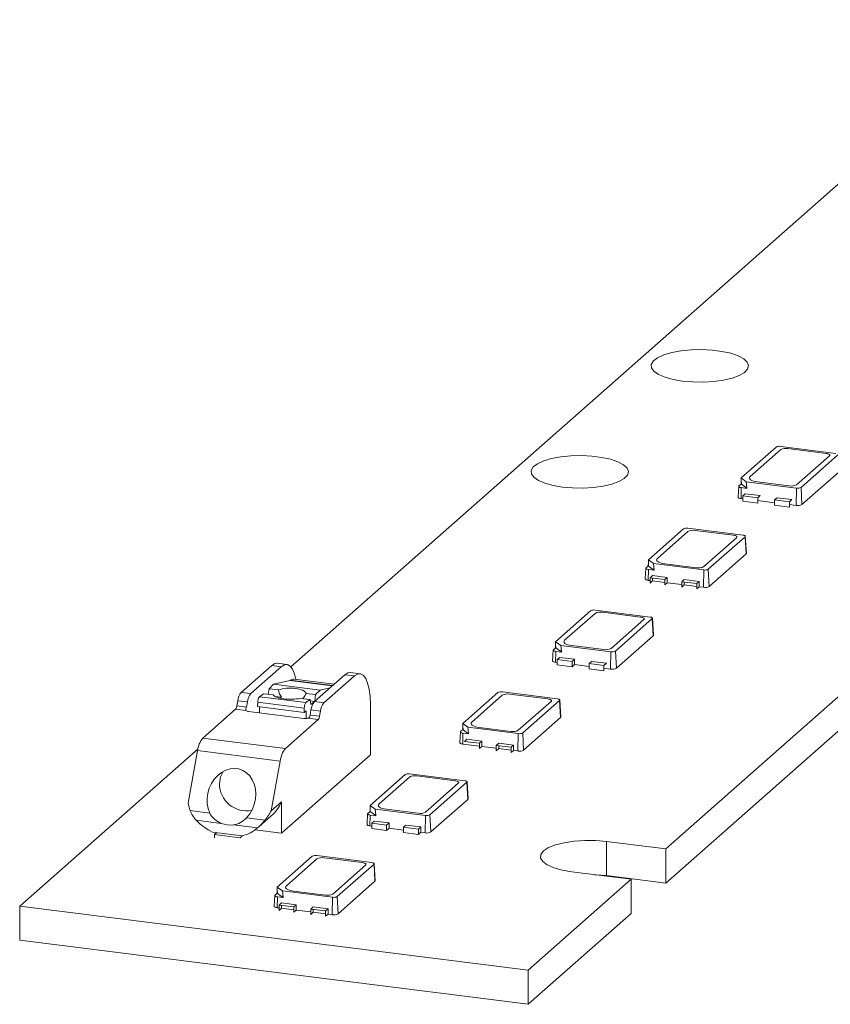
# Model space of a CAD drawing. Header units: millimetres. Extents: x 25.4 to 97.4, y 54.7 to 102.6.
# Tile 1 of 2: x 25.4 to 61.2, y 54.7 to 98.1. Entities that reach past the tile are written whole.
import ezdxf

# ---------------------------------------------------------------- set-up
doc = ezdxf.new("R2010")
doc.units = ezdxf.units.MM

msp = doc.modelspace()

# ---------------------------------------------------------------- linework, layer by layer
at = {"color": 7, "linetype": 'Continuous', "lineweight": 15}
for p, q in [((69.778, 98.096), (37.402, 69.543)), ((53.948, 61.507), (91.318, 94.465)), ((53.948, 59.999), (91.318, 92.956)), ((57.28, 77.875), (58.824, 79.237)), ((59.024, 79.267), (61.456, 78.96)), ((61.547, 78.894), (59.92, 77.459)), ((57.279, 77.774), (57.28, 77.875)), ((57.505, 77.708), (57.28, 77.875)), ((57.171, 77.502), (57.143, 77.031)), ((57.182, 77.521), (57.276, 77.604)), ((57.272, 76.967), (57.282, 77.448)), ((57.531, 77.416), (57.282, 77.448)), ((57.288, 77.599), (57.526, 77.423)), ((59.72, 77.429), (57.505, 77.708)), ((57.505, 77.708), (57.517, 77.598)), ((59.704, 76.661), (59.72, 77.429)), ((59.962, 76.7), (59.92, 77.459)), ((58.008, 77.004), (57.353, 77.086)), ((58.862, 77.003), (58.756, 76.909)), ((58.756, 76.674), (58.756, 76.909)), ((58.756, 76.909), (59.411, 76.827)), ((53.185, 74.264), (54.729, 75.625)), ((54.93, 75.656), (57.362, 75.349)), ((57.078, 75.24), (55.628, 73.962)), ((57.452, 75.282), (55.826, 73.848)), ((57.452, 75.282), (57.494, 74.523)), ((57.507, 74.548), (57.462, 75.302)), ((53.076, 73.891), (53.048, 73.42)), ((53.087, 73.91), (53.181, 73.993)), ((53.184, 74.163), (53.185, 74.264)), ((53.411, 74.097), (53.185, 74.264)), ((53.193, 73.988), (53.431, 73.812)), ((55.625, 73.818), (53.411, 74.097)), ((53.411, 74.097), (53.422, 73.986)), ((53.178, 73.356), (53.187, 73.836)), ((53.436, 73.805), (53.187, 73.836)), ((53.259, 73.475), (53.365, 73.568)), ((54.019, 73.486), (53.913, 73.392)), ((55.61, 73.05), (55.625, 73.818)), ((55.867, 73.089), (55.826, 73.848)), ((54.768, 73.392), (54.662, 73.298)), ((55.316, 73.216), (55.423, 73.309)), ((49.09, 70.652), (50.635, 72.014)), ((50.835, 72.044), (53.267, 71.738)), ((53.412, 70.937), (53.367, 71.691)), ((53.357, 71.671), (51.731, 70.237)), ((53.357, 71.671), (53.399, 70.912)), ((48.993, 70.299), (49.087, 70.382)), ((49.316, 70.486), (49.09, 70.652)), ((49.09, 70.552), (49.09, 70.652)), ((51.531, 70.207), (49.316, 70.486)), ((49.316, 70.486), (49.327, 70.375)), ((48.981, 70.28), (48.954, 69.809)), ((49.083, 69.745), (49.093, 70.225)), ((49.342, 70.194), (49.093, 70.225)), ((49.098, 70.377), (49.337, 70.2)), ((51.515, 69.439), (51.531, 70.207)), ((51.773, 69.477), (51.731, 70.237)), ((35.216, 68.416), (36.557, 69.599)), ((36.978, 69.546), (35.637, 68.363)), ((36.557, 69.599), (36.978, 69.546)), ((37.228, 69.644), (36.807, 69.698)), ((49.819, 69.781), (49.164, 69.864)), ((49.925, 69.875), (49.819, 69.781)), ((49.819, 69.545), (49.819, 69.781)), ((50.673, 69.78), (50.567, 69.687)), ((50.567, 69.451), (50.567, 69.687)), ((50.567, 69.687), (51.222, 69.604)), ((38.443, 68.009), (39.784, 69.192)), ((38.864, 67.956), (40.205, 69.139)), ((39.784, 69.192), (40.205, 69.139)), ((40.455, 69.238), (40.034, 69.291)), ((36.439, 68.574), (36.633, 68.771)), ((36.633, 68.771), (37.361, 68.942)), ((38.691, 68.512), (36.633, 68.771)), ((39.319, 68.781), (37.553, 69.004)), ((35.637, 68.363), (35.216, 68.416)), ((36.013, 68.222), (36.193, 68.356)), ((38.071, 67.963), (36.013, 68.222)), ((36.193, 68.356), (36.629, 68.301)), ((36.405, 68.329), (36.439, 68.574)), ((36.439, 68.574), (36.863, 68.52)), ((36.986, 68.197), (36.703, 68.232)), ((38.074, 68.368), (38.497, 68.314)), ((38.456, 68.021), (38.497, 68.314)), ((38.691, 68.512), (38.497, 68.314)), ((38.691, 68.512), (39.13, 68.615)), ((44.996, 67.041), (46.54, 68.403)), ((46.74, 68.433), (49.172, 68.127)), ((35.022, 67.821), (35.063, 68.045)), ((35.443, 67.768), (35.022, 67.821)), ((35.063, 68.045), (35.484, 67.992)), ((35.484, 67.992), (35.443, 67.768)), ((35.935, 67.787), (35.939, 67.978)), ((35.939, 67.978), (37.997, 67.719)), ((36.024, 67.508), (36.024, 67.776)), ((36.89, 68.165), (36.986, 68.197)), ((37.815, 68.151), (38.251, 68.096)), ((38.251, 68.096), (38.071, 67.963)), ((38.251, 68.096), (38.278, 67.881)), ((38.447, 68.013), (38.259, 68.036)), ((38.278, 67.881), (38.422, 67.987)), ((38.864, 67.956), (38.443, 68.009)), ((40.912, 65.662), (40.912, 67.877)), ((49.263, 68.06), (47.636, 66.626)), ((49.263, 68.06), (49.304, 67.301)), ((49.317, 67.325), (49.273, 68.079)), ((33.517, 66.399), (34.961, 67.672)), ((35.416, 67.615), (34.961, 67.672)), ((35.539, 67.569), (37.971, 67.263)), ((37.997, 67.719), (37.993, 67.527)), ((38.081, 67.593), (38.081, 67.26)), ((38.249, 67.414), (38.29, 67.639)), ((38.249, 67.414), (38.67, 67.361)), ((38.29, 67.639), (38.711, 67.586)), ((38.67, 67.361), (38.711, 67.586)), ((38.609, 67.213), (37.165, 65.939)), ((38.154, 67.27), (38.609, 67.213)), ((44.995, 66.94), (44.996, 67.041)), ((45.221, 66.875), (44.996, 67.041)), ((44.887, 66.669), (44.859, 66.198)), ((44.898, 66.688), (44.992, 66.771)), ((44.988, 66.134), (44.998, 66.614)), ((45.247, 66.583), (44.998, 66.614)), ((45.003, 66.765), (45.242, 66.589)), ((47.436, 66.596), (45.221, 66.875)), ((45.221, 66.875), (45.233, 66.764)), ((47.42, 65.828), (47.436, 66.596)), ((47.678, 65.866), (47.636, 66.626)), ((37.165, 65.939), (33.517, 66.399)), ((45.83, 66.264), (45.724, 66.17)), ((46.578, 66.169), (46.472, 66.076)), ((47.127, 65.993), (47.233, 66.087)), ((33.305, 65.929), (25.434, 58.988)), ((32.866, 63.529), (33.287, 65.843)), ((33.287, 65.843), (36.935, 65.383)), ((36.935, 65.383), (36.537, 63.194)), ((40.901, 63.43), (42.445, 64.792)), ((42.646, 64.822), (45.078, 64.516)), ((45.168, 64.449), (43.542, 63.015)), ((45.168, 64.449), (45.21, 63.689)), ((45.223, 63.714), (45.178, 64.468)), ((36.988, 63.591), (36.537, 63.194)), ((36.988, 62.201), (36.988, 63.591)), ((40.9, 63.329), (40.901, 63.43)), ((41.127, 63.264), (40.901, 63.43)), ((33.82, 63.09), (32.96, 63.198)), ((40.792, 63.058), (40.764, 62.586)), ((40.894, 62.523), (40.903, 63.003)), ((43.341, 62.984), (41.127, 63.264)), ((41.127, 63.264), (41.138, 63.153)), ((43.583, 62.255), (43.542, 63.015)), ((33.227, 62.775), (34.332, 62.636)), ((33.34, 62.66), (33.34, 62.663)), ((34.865, 62.569), (35.936, 62.434)), ((36.266, 62.782), (35.448, 62.885)), ((35.971, 62.464), (36.537, 62.963)), ((41.629, 62.559), (40.975, 62.641)), ((41.735, 62.652), (41.629, 62.559)), ((43.326, 62.216), (43.341, 62.984)), ((34.037, 62.144), (34.131, 62.226)), ((41.629, 62.323), (41.629, 62.559)), ((42.484, 62.558), (42.378, 62.465)), ((42.378, 62.229), (42.378, 62.465)), ((42.378, 62.465), (43.032, 62.382)), ((43.032, 62.382), (43.139, 62.476)), ((43.032, 62.146), (43.032, 62.382)), ((53.948, 61.507), (51.329, 61.837)), ((51.329, 60.329), (51.329, 61.837)), ((53.948, 61.507), (53.948, 59.999)), ((36.806, 59.819), (38.35, 61.181)), ((38.551, 61.211), (40.983, 60.905)), ((41.073, 60.838), (39.447, 59.403)), ((41.073, 60.838), (41.115, 60.078)), ((41.128, 60.103), (41.083, 60.857)), ((49.808, 60.496), (52.428, 60.166)), ((47.884, 56.16), (52.428, 60.166)), ((51.329, 60.329), (53.948, 59.999)), ((52.428, 58.658), (52.428, 60.166)), ((36.709, 59.466), (36.802, 59.549)), ((37.032, 59.652), (36.806, 59.819)), ((36.806, 59.718), (36.806, 59.819)), ((36.814, 59.543), (37.053, 59.367)), ((39.247, 59.373), (37.032, 59.652)), ((37.032, 59.652), (37.043, 59.542)), ((36.697, 59.446), (36.67, 58.975)), ((36.799, 58.912), (36.809, 59.392)), ((37.058, 59.36), (36.809, 59.392)), ((36.88, 59.03), (36.986, 59.124)), ((39.231, 58.605), (39.247, 59.373)), ((39.489, 58.644), (39.447, 59.403)), ((25.434, 58.988), (25.434, 57.48)), ((25.434, 58.988), (47.884, 56.16)), ((37.641, 59.041), (37.535, 58.948)), ((38.389, 58.947), (38.283, 58.853)), ((38.938, 58.771), (39.044, 58.864)), ((47.884, 54.651), (52.428, 58.658)), ((25.434, 57.48), (47.884, 54.651)), ((47.884, 56.16), (47.884, 54.651))]:
    msp.add_line(p, q, dxfattribs=at)
at = {"color": 144, "linetype": 'Continuous', "lineweight": 0}
for p, q in [((57.678, 77.938), (59.021, 79.123)), ((59.343, 79.171), (61.027, 78.959)), ((61.173, 78.852), (59.723, 77.573)), ((57.276, 77.604), (57.279, 77.774)), ((57.288, 77.599), (57.279, 77.774)), ((61.588, 78.134), (59.962, 76.7)), ((57.276, 77.604), (57.288, 77.599)), ((57.517, 77.598), (57.531, 77.416)), ((57.517, 77.598), (57.526, 77.423)), ((57.526, 77.423), (57.531, 77.416)), ((59.401, 77.525), (57.998, 77.702)), ((57.353, 76.957), (57.272, 76.967)), ((57.353, 77.086), (57.459, 77.18)), ((57.353, 76.85), (57.353, 77.086)), ((57.459, 77.18), (58.114, 77.097)), ((58.114, 77.097), (58.008, 77.004)), ((58.008, 76.768), (58.008, 77.004)), ((59.517, 76.92), (58.862, 77.003)), ((59.411, 76.827), (59.517, 76.92)), ((57.353, 76.85), (58.008, 76.768)), ((58.756, 76.78), (58.008, 76.875)), ((59.411, 76.591), (58.756, 76.674)), ((59.411, 76.591), (59.411, 76.827)), ((59.704, 76.661), (59.411, 76.698)), ((53.583, 74.327), (54.927, 75.512)), ((55.249, 75.56), (56.933, 75.348)), ((57.494, 74.523), (55.867, 73.089)), ((53.181, 73.993), (53.184, 74.163)), ((53.181, 73.993), (53.193, 73.988)), ((53.193, 73.988), (53.184, 74.163)), ((53.422, 73.986), (53.436, 73.805)), ((53.422, 73.986), (53.431, 73.812)), ((55.306, 73.914), (53.903, 74.09)), ((53.913, 73.392), (53.259, 73.475)), ((53.259, 73.239), (53.259, 73.475)), ((53.365, 73.568), (54.019, 73.486)), ((53.365, 73.333), (53.365, 73.461)), ((53.431, 73.812), (53.436, 73.805)), ((54.019, 73.486), (54.019, 73.25)), ((53.259, 73.346), (53.178, 73.356)), ((53.365, 73.333), (53.259, 73.239)), ((53.913, 73.264), (53.365, 73.333)), ((53.913, 73.157), (53.913, 73.392)), ((53.913, 73.157), (54.019, 73.25)), ((54.662, 73.169), (54.019, 73.25)), ((54.662, 73.298), (55.316, 73.216)), ((54.662, 73.062), (54.662, 73.298)), ((54.662, 73.062), (54.768, 73.156)), ((55.423, 73.309), (54.768, 73.392)), ((54.768, 73.156), (54.768, 73.285)), ((55.316, 73.087), (54.768, 73.156)), ((55.316, 72.98), (55.316, 73.216)), ((55.423, 73.073), (55.316, 72.98)), ((55.423, 73.309), (55.423, 73.073)), ((55.61, 73.05), (55.423, 73.073)), ((49.488, 70.716), (50.832, 71.9)), ((51.154, 71.949), (52.838, 71.737)), ((52.983, 71.629), (51.534, 70.351)), ((53.399, 70.912), (51.773, 69.477)), ((49.087, 70.382), (49.09, 70.552)), ((49.087, 70.382), (49.098, 70.377)), ((49.098, 70.377), (49.09, 70.552)), ((51.212, 70.302), (49.808, 70.479)), ((49.164, 69.864), (49.27, 69.957)), ((49.27, 69.957), (49.925, 69.875)), ((49.327, 70.375), (49.342, 70.194)), ((49.327, 70.375), (49.337, 70.2)), ((49.337, 70.2), (49.342, 70.194)), ((49.164, 69.735), (49.083, 69.745)), ((49.164, 69.628), (49.164, 69.864)), ((49.164, 69.628), (49.819, 69.545)), ((49.819, 69.545), (49.925, 69.639)), ((49.925, 69.875), (49.925, 69.639)), ((50.567, 69.558), (49.925, 69.639)), ((51.328, 69.698), (50.673, 69.78)), ((51.222, 69.604), (51.328, 69.698)), ((51.222, 69.369), (51.222, 69.604)), ((51.222, 69.369), (50.567, 69.451)), ((51.515, 69.439), (51.222, 69.476)), ((45.394, 67.104), (46.737, 68.289)), ((47.059, 68.338), (48.743, 68.126)), ((35.935, 67.787), (37.993, 67.527)), ((48.889, 68.018), (47.439, 66.74)), ((37.993, 67.527), (38.081, 67.593)), ((44.992, 66.771), (44.995, 66.94)), ((45.003, 66.765), (44.995, 66.94)), ((49.304, 67.301), (47.678, 65.866)), ((44.992, 66.771), (45.003, 66.765)), ((45.233, 66.764), (45.247, 66.583)), ((45.233, 66.764), (45.242, 66.589)), ((45.242, 66.589), (45.247, 66.583)), ((47.117, 66.691), (45.714, 66.868)), ((45.724, 66.041), (44.988, 66.134)), ((45.069, 66.253), (45.175, 66.346)), ((45.724, 66.17), (45.069, 66.253)), ((45.175, 66.346), (45.83, 66.264)), ((45.724, 65.934), (45.724, 66.17)), ((45.83, 66.264), (45.83, 66.028)), ((46.472, 66.076), (47.127, 65.993)), ((46.472, 65.84), (46.472, 66.076)), ((47.233, 66.087), (46.578, 66.169)), ((46.578, 65.934), (46.578, 66.062)), ((47.233, 66.087), (47.233, 65.851)), ((40.912, 65.662), (36.988, 62.201)), ((45.724, 65.934), (45.83, 66.028)), ((46.472, 65.947), (45.83, 66.028)), ((46.472, 65.84), (46.578, 65.934)), ((47.127, 65.864), (46.578, 65.934)), ((47.127, 65.758), (47.127, 65.993)), ((47.233, 65.851), (47.127, 65.758)), ((47.42, 65.828), (47.233, 65.851)), ((41.299, 63.493), (42.643, 64.678)), ((42.965, 64.727), (44.648, 64.514)), ((44.794, 64.407), (43.344, 63.129)), ((45.21, 63.689), (43.583, 62.255)), ((40.803, 63.077), (40.897, 63.16)), ((40.897, 63.16), (40.9, 63.329)), ((40.909, 63.154), (40.9, 63.329)), ((41.152, 62.971), (40.903, 63.003)), ((40.909, 63.154), (41.147, 62.978)), ((41.138, 63.153), (41.152, 62.971)), ((41.138, 63.153), (41.147, 62.978)), ((43.022, 63.08), (41.619, 63.257)), ((33.343, 62.66), (33.34, 62.66)), ((40.975, 62.641), (41.081, 62.735)), ((40.975, 62.406), (40.975, 62.641)), ((41.081, 62.735), (41.735, 62.652)), ((41.735, 62.652), (41.735, 62.417)), ((35.253, 62.085), (33.943, 62.25)), ((35.16, 62.002), (34.037, 62.144)), ((34.037, 62.002), (34.037, 62.144)), ((35.823, 62.347), (36.988, 62.201)), ((40.975, 62.513), (40.894, 62.523)), ((40.975, 62.406), (41.629, 62.323)), ((41.629, 62.323), (41.735, 62.417)), ((42.378, 62.336), (41.735, 62.417)), ((43.032, 62.146), (42.378, 62.229)), ((43.139, 62.476), (42.484, 62.558)), ((43.139, 62.24), (43.032, 62.146)), ((43.139, 62.476), (43.139, 62.24)), ((43.326, 62.216), (43.139, 62.24)), ((35.253, 62.085), (35.16, 62.002)), ((37.204, 59.882), (38.548, 61.067)), ((38.87, 61.115), (40.554, 60.903)), ((40.699, 60.796), (39.25, 59.517)), ((41.115, 60.078), (39.489, 58.644)), ((36.802, 59.549), (36.806, 59.718)), ((36.802, 59.549), (36.814, 59.543)), ((36.814, 59.543), (36.806, 59.718)), ((37.043, 59.542), (37.058, 59.36)), ((37.043, 59.542), (37.053, 59.367)), ((38.927, 59.469), (37.524, 59.646)), ((36.986, 59.124), (37.641, 59.041)), ((37.053, 59.367), (37.058, 59.36)), ((36.88, 58.901), (36.799, 58.912)), ((37.535, 58.948), (36.88, 59.03)), ((36.88, 58.794), (36.88, 59.03)), ((36.986, 58.888), (36.88, 58.794)), ((36.986, 58.888), (36.986, 59.017)), ((37.535, 58.819), (36.986, 58.888)), ((37.535, 58.712), (37.535, 58.948)), ((37.535, 58.712), (37.641, 58.806)), ((37.641, 59.041), (37.641, 58.806)), ((38.283, 58.725), (37.641, 58.806)), ((38.283, 58.853), (38.938, 58.771)), ((38.283, 58.618), (38.283, 58.853)), ((38.283, 58.618), (38.389, 58.711)), ((39.044, 58.864), (38.389, 58.947)), ((38.389, 58.711), (38.389, 58.84)), ((38.938, 58.642), (38.389, 58.711)), ((38.938, 58.535), (38.938, 58.771)), ((39.044, 58.864), (39.044, 58.629)), ((39.044, 58.629), (38.938, 58.535)), ((39.231, 58.605), (39.044, 58.629))]:
    msp.add_line(p, q, dxfattribs=at)
at = {"color": 8, "linetype": 'Continuous', "lineweight": 15}
for p, q in [((37.361, 68.942), (39.233, 68.706)), ((37.373, 68.948), (39.241, 68.713)), ((35.423, 67.69), (35.423, 67.608)), ((40.801, 63.038), (40.803, 63.077))]:
    msp.add_line(p, q, dxfattribs=at)
at = {"color": 7, "linetype": 'Continuous', "lineweight": 15, "flags": 128}
for points in [[(54.694, 82.153), (55.144, 82.114), (55.609, 82.108), (56.066, 82.136), (56.495, 82.196), (56.875, 82.285), (57.188, 82.399), (57.421, 82.534), (57.562, 82.681), (57.604, 82.836), (57.545, 82.989), (57.389, 83.135), (57.142, 83.267), (56.816, 83.377), (56.427, 83.462), (55.992, 83.517), (55.532, 83.539), (55.068, 83.528), (54.623, 83.484), (54.216, 83.409), (53.867, 83.306), (53.592, 83.181), (53.405, 83.04), (53.313, 82.888), (53.321, 82.733), (53.429, 82.582), (53.632, 82.443), (53.92, 82.321), (54.279, 82.223), (54.694, 82.153)], [(49.391, 77.475), (49.841, 77.437), (50.305, 77.431), (50.763, 77.459), (51.191, 77.519), (51.571, 77.608), (51.885, 77.722), (52.118, 77.857), (52.258, 78.004), (52.3, 78.159), (52.242, 78.312), (52.086, 78.458), (51.839, 78.59), (51.513, 78.7), (51.124, 78.785), (50.689, 78.84), (50.229, 78.862), (49.765, 78.851), (49.319, 78.807), (48.913, 78.732), (48.564, 78.629), (48.289, 78.504), (48.101, 78.363), (48.009, 78.211), (48.018, 78.056), (48.126, 77.905), (48.328, 77.765), (48.616, 77.644), (48.976, 77.546), (49.391, 77.475)], [(57.282, 77.448), (57.252, 77.453), (57.225, 77.459), (57.203, 77.468), (57.186, 77.478), (57.175, 77.488), (57.171, 77.499), (57.173, 77.511), (57.182, 77.521)], [(57.362, 75.349), (57.389, 75.345), (57.413, 75.339), (57.433, 75.331), (57.448, 75.322), (57.458, 75.312), (57.462, 75.302), (57.46, 75.292), (57.452, 75.282)], [(53.187, 73.836), (53.157, 73.841), (53.13, 73.848), (53.108, 73.857), (53.091, 73.866), (53.081, 73.877), (53.076, 73.888), (53.078, 73.899), (53.087, 73.91)], [(53.267, 71.738), (53.294, 71.734), (53.318, 71.727), (53.339, 71.72), (53.354, 71.711), (53.363, 71.701), (53.367, 71.691), (53.365, 71.681), (53.357, 71.671)], [(49.093, 70.225), (49.062, 70.23), (49.036, 70.237), (49.014, 70.246), (48.997, 70.255), (48.986, 70.266), (48.982, 70.277), (48.984, 70.288), (48.993, 70.299)], [(36.557, 69.599), (36.695, 69.684), (36.807, 69.698)], [(36.978, 69.546), (37.116, 69.631), (37.249, 69.641), (37.371, 69.574), (37.478, 69.434), (37.566, 69.226), (37.625, 68.995)], [(40.034, 69.291), (39.922, 69.278), (39.784, 69.192)], [(40.205, 69.139), (40.343, 69.225), (40.476, 69.234), (40.598, 69.168), (40.705, 69.028), (40.793, 68.82), (40.859, 68.551), (40.899, 68.233), (40.912, 67.877)], [(37.373, 68.948), (37.488, 69.001), (37.553, 69.004)], [(49.172, 68.127), (49.2, 68.122), (49.224, 68.116), (49.244, 68.109), (49.259, 68.1), (49.269, 68.09), (49.273, 68.08), (49.271, 68.07), (49.263, 68.06)], [(44.998, 66.614), (44.968, 66.619), (44.941, 66.626), (44.919, 66.634), (44.902, 66.644), (44.891, 66.655), (44.887, 66.666), (44.889, 66.677), (44.898, 66.688)], [(35.448, 62.885), (35.588, 63.06), (35.703, 63.259), (35.788, 63.475), (35.839, 63.701), (35.857, 63.93), (35.839, 64.154), (35.786, 64.367), (35.701, 64.56), (35.586, 64.729), (35.445, 64.867), (35.282, 64.97), (35.103, 65.034), (34.913, 65.058), (34.719, 65.041), (34.527, 64.983), (34.343, 64.886), (34.173, 64.753), (34.023, 64.589), (33.898, 64.399), (33.801, 64.189), (33.736, 63.966), (33.705, 63.737), (33.709, 63.51), (33.748, 63.292), (33.82, 63.09)], [(34.414, 64.929), (34.3, 64.691), (34.253, 64.385)], [(45.078, 64.516), (45.105, 64.511), (45.129, 64.505), (45.149, 64.497), (45.164, 64.489), (45.174, 64.479), (45.178, 64.469), (45.176, 64.459), (45.168, 64.449)], [(51.329, 61.837), (50.862, 61.877), (50.381, 61.881), (49.909, 61.849), (49.47, 61.783), (49.086, 61.686), (48.777, 61.563), (48.557, 61.42), (48.439, 61.264), (48.427, 61.104), (48.522, 60.947), (48.72, 60.8), (49.011, 60.673), (49.38, 60.569), (49.808, 60.496)], [(40.983, 60.905), (41.01, 60.9), (41.034, 60.894), (41.054, 60.886), (41.07, 60.877), (41.079, 60.868), (41.083, 60.858), (41.081, 60.848), (41.073, 60.838)], [(51.329, 60.329), (50.862, 60.368), (50.808, 60.37)], [(36.809, 59.392), (36.778, 59.397), (36.752, 59.404), (36.729, 59.412), (36.713, 59.422), (36.702, 59.432), (36.697, 59.444), (36.7, 59.455), (36.709, 59.466)]]:
    msp.add_lwpolyline(points, dxfattribs=at)
at = {"color": 144, "linetype": 'Continuous', "lineweight": 0, "flags": 128}
for points in [[(61.027, 78.959), (61.071, 78.952), (61.11, 78.942), (61.142, 78.93), (61.167, 78.915), (61.182, 78.9), (61.189, 78.884), (61.185, 78.867), (61.173, 78.852)], [(57.998, 77.702), (57.901, 77.717), (57.816, 77.739), (57.745, 77.766), (57.691, 77.798), (57.656, 77.832), (57.642, 77.867), (57.65, 77.903), (57.678, 77.938)], [(57.272, 76.967), (57.237, 76.973), (57.206, 76.981), (57.18, 76.991), (57.161, 77.002), (57.148, 77.015), (57.143, 77.028), (57.143, 77.031)], [(56.933, 75.348), (56.976, 75.341), (57.015, 75.331), (57.048, 75.318), (57.072, 75.304), (57.088, 75.289), (57.094, 75.273), (57.091, 75.256), (57.078, 75.24)], [(53.903, 74.09), (53.806, 74.106), (53.721, 74.128), (53.65, 74.155), (53.596, 74.186), (53.562, 74.22), (53.548, 74.256), (53.555, 74.292), (53.583, 74.327)], [(57.507, 74.548), (57.504, 74.536), (57.494, 74.523)], [(53.178, 73.356), (53.142, 73.362), (53.111, 73.37), (53.086, 73.38), (53.066, 73.391), (53.053, 73.404), (53.048, 73.417), (53.048, 73.42)], [(52.838, 71.737), (52.882, 71.729), (52.921, 71.72), (52.953, 71.707), (52.977, 71.693), (52.993, 71.678), (52.999, 71.661), (52.996, 71.645), (52.983, 71.629)], [(53.412, 70.937), (53.409, 70.924), (53.399, 70.912)], [(49.808, 70.479), (49.712, 70.495), (49.626, 70.517), (49.555, 70.544), (49.502, 70.575), (49.467, 70.609), (49.453, 70.645), (49.46, 70.681), (49.488, 70.716)], [(49.083, 69.745), (49.048, 69.751), (49.017, 69.759), (48.991, 69.769), (48.971, 69.78), (48.959, 69.792), (48.954, 69.805), (48.954, 69.809)], [(48.743, 68.126), (48.787, 68.118), (48.826, 68.108), (48.858, 68.096), (48.883, 68.082), (48.898, 68.066), (48.905, 68.05), (48.901, 68.034), (48.889, 68.018)], [(45.714, 66.868), (45.617, 66.884), (45.532, 66.906), (45.461, 66.933), (45.407, 66.964), (45.372, 66.998), (45.358, 67.034), (45.366, 67.07), (45.394, 67.104)], [(49.317, 67.325), (49.315, 67.313), (49.304, 67.301)], [(44.988, 66.134), (44.953, 66.14), (44.922, 66.148), (44.896, 66.158), (44.877, 66.169), (44.864, 66.181), (44.859, 66.194), (44.859, 66.198)], [(44.648, 64.514), (44.692, 64.507), (44.731, 64.497), (44.764, 64.485), (44.788, 64.471), (44.804, 64.455), (44.81, 64.439), (44.807, 64.423), (44.794, 64.407)], [(41.619, 63.257), (41.522, 63.273), (41.437, 63.295), (41.366, 63.322), (41.312, 63.353), (41.278, 63.387), (41.264, 63.423), (41.271, 63.458), (41.299, 63.493)], [(45.223, 63.714), (45.22, 63.702), (45.21, 63.689)], [(40.903, 63.003), (40.873, 63.008), (40.846, 63.015), (40.824, 63.023), (40.807, 63.033), (40.797, 63.044), (40.792, 63.055), (40.794, 63.066), (40.803, 63.077)], [(40.894, 62.523), (40.858, 62.529), (40.827, 62.537), (40.802, 62.546), (40.782, 62.558), (40.769, 62.57), (40.764, 62.583), (40.764, 62.586)], [(40.554, 60.903), (40.598, 60.896), (40.637, 60.886), (40.669, 60.874), (40.693, 60.86), (40.709, 60.844), (40.715, 60.828), (40.712, 60.812), (40.699, 60.796)], [(41.128, 60.103), (41.125, 60.091), (41.115, 60.078)], [(37.524, 59.646), (37.428, 59.662), (37.342, 59.684), (37.271, 59.711), (37.218, 59.742), (37.183, 59.776), (37.169, 59.811), (37.176, 59.847), (37.204, 59.882)], [(36.799, 58.912), (36.764, 58.917), (36.733, 58.925), (36.707, 58.935), (36.687, 58.947), (36.675, 58.959), (36.67, 58.972), (36.67, 58.975)]]:
    msp.add_lwpolyline(points, dxfattribs=at)
at = {"color": 7, "linetype": 'Continuous', "lineweight": 15}
for centre, radius, start, end in [((58.967, 78.966), 0.306, 79.2261, 117.8883), ((59.777, 77.73), 0.306, 259.2261, 297.8883), ((54.872, 75.355), 0.306, 79.2261, 117.8883), ((55.683, 74.119), 0.306, 259.2261, 297.8883), ((50.778, 71.744), 0.306, 79.2261, 117.8883), ((51.588, 70.507), 0.306, 259.2261, 297.8883), ((37.352, 68.976), 0.0351, 284.4025, 306.7424), ((35.77, 67.97), 0.711, 141.182, 173.9402), ((36.191, 67.917), 0.711, 141.182, 173.9402), ((36.306, 68), 0.368, 142.7622, 183.3563), ((46.683, 68.133), 0.306, 79.2261, 117.8883), ((34.739, 67.851), 0.284, 321.182, 353.9402), ((38.364, 67.74), 0.368, 142.7622, 183.3563), ((38.997, 67.564), 0.711, 141.182, 173.9402), ((39.418, 67.51), 0.711, 141.182, 173.9402), ((35.544, 67.771), 0.202, 230.7038, 268.5715), ((34.962, 67.852), 0.488, 340.5573, 349.997), ((37.769, 67.499), 0.488, 340.5573, 349.997), ((38.387, 67.391), 0.284, 321.182, 353.9402), ((38.041, 67.813), 0.555, 262.7501, 281.7098), ((47.493, 66.896), 0.306, 259.2261, 297.8883), ((34.348, 65.73), 1.067, 141.182, 173.9402), ((37.996, 65.27), 1.067, 141.182, 173.9402), ((35.439, 64.375), 1.186, 179.5212, 281.7684), ((35.329, 64.049), 2.517, 191.9248, 199.7581), ((35.381, 64.269), 1.745, 311.5178, 337.1254), ((33.992, 64.575), 2.896, 321.7355, 331.5045), ((43.399, 63.285), 0.306, 259.2261, 297.8883), ((35.004, 64.448), 2.441, 223.2513, 244.2329), ((34.728, 63.629), 1.069, 248.248, 277.3905), ((34.817, 63.781), 1.752, 284.4323, 309.7324), ((38.494, 60.91), 0.306, 79.2261, 117.8883), ((39.304, 59.674), 0.306, 259.2261, 297.8883)]:
    msp.add_arc(centre, radius, start, end, dxfattribs=at)
at = {"color": 144, "linetype": 'Continuous', "lineweight": 0}
for centre, radius, start, end in [((59.251, 78.688), 0.492, 79.2261, 117.8883), ((59.493, 78.008), 0.492, 259.2261, 297.8883), ((59.778, 77.048), 0.394, 259.2261, 297.8883), ((55.157, 75.077), 0.492, 79.2261, 117.8883), ((55.398, 74.397), 0.492, 259.2261, 297.8883), ((55.683, 73.437), 0.394, 259.2261, 297.8883), ((51.062, 71.465), 0.492, 79.2261, 117.8883), ((51.304, 70.786), 0.492, 259.2261, 297.8883), ((51.589, 69.826), 0.394, 259.2261, 297.8883), ((46.967, 67.854), 0.492, 79.2261, 117.8883), ((47.209, 67.175), 0.492, 259.2261, 297.8883), ((47.494, 66.214), 0.394, 259.2261, 297.8883), ((42.588, 64.521), 0.306, 79.2261, 117.8883), ((42.873, 64.243), 0.492, 79.2261, 117.8883), ((43.114, 63.564), 0.492, 259.2261, 297.8883), ((43.399, 62.603), 0.394, 259.2261, 297.8883), ((38.778, 60.632), 0.492, 79.2261, 117.8883), ((39.019, 59.952), 0.492, 259.2261, 297.8883), ((39.305, 58.992), 0.394, 259.2261, 297.8883)]:
    msp.add_arc(centre, radius, start, end, dxfattribs=at)
at = {"color": 7, "linetype": 'Continuous', "lineweight": 15}
for points, knots in [([(36.629, 68.301), (36.646, 68.263), (36.699, 68.227), (36.859, 68.167), (36.967, 68.142), (37.209, 68.112), (37.342, 68.106), (37.596, 68.114), (37.717, 68.128), (37.815, 68.151)], [0, 0, 0, 0, 0.25, 0.25, 0.5, 0.5, 0.75, 0.75, 1, 1, 1, 1]), ([(38.074, 68.368), (38.061, 68.418), (38.01, 68.466), (37.848, 68.544), (37.735, 68.573), (37.486, 68.605), (37.348, 68.607), (37.084, 68.583), (36.961, 68.557), (36.863, 68.52)], [0, 0, 0, 0, 0.25, 0.25, 0.5, 0.5, 0.75, 0.75, 1, 1, 1, 1]), ([(38.074, 68.368), (38.041, 68.299), (38, 68.213), (37.933, 68.15), (37.919, 68.138)], [0, 0, 0, 0, 0.802155, 1, 1, 1, 1]), ([(35.423, 67.69), (35.418, 67.676), (35.414, 67.664), (35.411, 67.653), (35.409, 67.642), (35.409, 67.633), (35.411, 67.625), (35.412, 67.621), (35.414, 67.618), (35.416, 67.615)], [0, 0, 0, 0, 0.0000512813, 0.0000512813, 0.0000512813, 0.0001027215, 0.0001027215, 0.0001027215, 0.0001298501, 0.0001298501, 0.0001298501, 0.0001298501]), ([(38.154, 67.27), (38.168, 67.273), (38.181, 67.279), (38.192, 67.286), (38.203, 67.294), (38.212, 67.304), (38.219, 67.316), (38.223, 67.322), (38.226, 67.329), (38.229, 67.336)], [0, 0, 0, 0, 0.0000512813, 0.0000512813, 0.0000512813, 0.0001027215, 0.0001027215, 0.0001027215, 0.0001298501, 0.0001298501, 0.0001298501, 0.0001298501]), ([(33.227, 62.775), (33.168, 62.837), (33.116, 62.904), (33.026, 63.045), (32.988, 63.121), (32.96, 63.198)], [0, 0, 0, 0, 0.5, 0.5, 1, 1, 1, 1]), ([(34.332, 62.636), (34.222, 62.679), (34.121, 62.737), (33.942, 62.892), (33.868, 62.986), (33.82, 63.09)], [0, 0, 0, 0, 0.5, 0.5, 1, 1, 1, 1]), ([(35.448, 62.885), (35.365, 62.797), (35.274, 62.724), (35.078, 62.618), (34.974, 62.584), (34.865, 62.569)], [0, 0, 0, 0, 0.5, 0.5, 1, 1, 1, 1]), ([(35.936, 62.434), (35.993, 62.482), (36.049, 62.535), (36.159, 62.651), (36.213, 62.715), (36.266, 62.782)], [0, 0, 0, 0, 0.5, 0.5, 1, 1, 1, 1])]:
    msp.add_open_spline(points, degree=3, knots=knots, dxfattribs=at)
msp.add_open_spline([(36.986, 68.197), (36.918, 68.29), (36.875, 68.402), (36.863, 68.52)], degree=3, dxfattribs=at)

doc.saveas('drawing.dxf')
